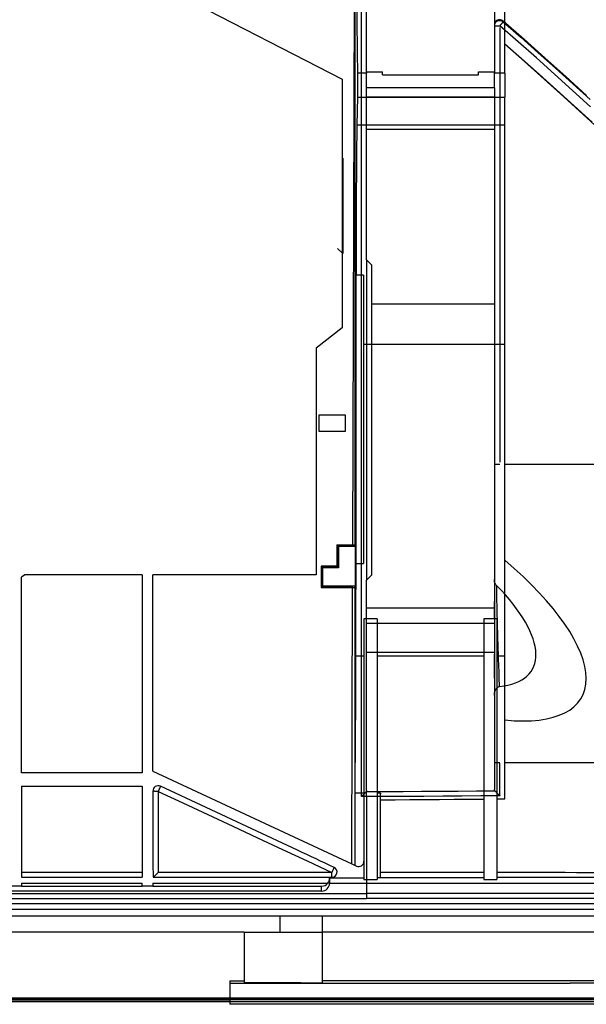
# Model space of a CAD drawing. Header units: millimetres. Extents: x -131 to 243, y -184 to 114.
# Tile 5 of 7: x 45 to 152, y -184 to 2. Entities that reach past the tile are written whole.
import ezdxf

# ---------------------------------------------------------------- set-up
doc = ezdxf.new("R2010")
doc.units = ezdxf.units.MM
doc.layers.add('MAIN-1', color=7, linetype='Continuous')
doc.layers.add('MAIN-2', color=7, linetype='Continuous')

msp = doc.modelspace()

# ---------------------------------------------------------------- linework, layer by layer
at = {"layer": 'MAIN-1'}
for p, q in [((23.55, 33.44), (105.61, -9.01)), ((109.2, -47.23), (109.2, 22.67)), ((134.73, 1.88), (134.68, 1.85)), ((134.78, 1.92), (134.73, 1.88)), ((134.83, 1.95), (134.78, 1.92)), ((134.89, 1.97), (134.83, 1.95)), ((135.96, 1.99), (139.91, -1.47)), ((135.96, 1.99), (135.96, 1.82)), ((134.31, 1.18), (134.3, 1.12)), ((134.3, 1.12), (134.3, 1.06)), ((134.3, 1.06), (134.3, 1.07)), ((134.3, 1.07), (134.3, 1.07)), ((134.3, 1.07), (134.31, 1.07)), ((134.32, 1.24), (134.31, 1.18)), ((134.31, 1.07), (134.32, 1.07)), ((134.33, 1.3), (134.32, 1.24)), ((134.32, 1.07), (134.33, 1.07)), ((134.34, 1.36), (134.33, 1.3)), ((134.33, 1.07), (134.34, 1.08)), ((134.36, 1.42), (134.34, 1.36)), ((134.34, 1.08), (134.36, 1.08)), ((134.39, 1.47), (134.36, 1.42)), ((134.36, 1.08), (134.38, 1.08)), ((134.38, 1.08), (134.4, 1.08)), ((134.41, 1.53), (134.39, 1.47)), ((134.4, 1.08), (134.42, 1.08)), ((134.44, 1.58), (134.41, 1.53)), ((134.42, 1.08), (134.45, 1.08)), ((134.48, 1.63), (134.44, 1.58)), ((134.45, 1.08), (134.48, 1.07)), ((134.51, 1.68), (134.48, 1.63)), ((134.48, 1.07), (134.51, 1.07)), ((134.55, 1.72), (134.51, 1.68)), ((134.51, 1.07), (134.54, 1.07)), ((134.54, 1.07), (134.58, 1.07)), ((134.59, 1.77), (134.55, 1.72)), ((134.58, 1.07), (134.62, 1.08)), ((134.63, 1.81), (134.59, 1.77)), ((134.62, 1.08), (134.66, 1.08)), ((134.68, 1.85), (134.63, 1.81)), ((134.66, 1.08), (134.7, 1.08)), ((134.7, 1.08), (134.75, 1.08)), ((134.75, 1.08), (134.79, 1.08)), ((134.79, 1.08), (134.84, 1.08)), ((134.84, 1.08), (134.89, 1.09)), ((134.89, 1.09), (134.94, 1.09)), ((134.94, 1.09), (134.99, 1.09)), ((134.99, 1.09), (135.04, 1.09)), ((135.04, 1.09), (135.09, 1.09)), ((135.09, 1.09), (135.14, 1.09)), ((135.14, 1.09), (135.19, 1.09)), ((135.19, 1.09), (135.25, 1.09)), ((135.25, 1.09), (135.3, 1.09)), ((135.3, 1.09), (135.3, 1.09)), ((135.3, 1.09), (135.31, 1.09)), ((135.31, 1.09), (135.31, 1.09)), ((135.31, 1.09), (135.32, 1.09)), ((135.32, 1.09), (135.32, 1.09)), ((135.32, 1.09), (135.33, 1.09)), ((135.37, 1.14), (135.33, 1.09)), ((138.79, -1.94), (135.33, 1.09)), ((135.42, 1.19), (135.37, 1.14)), ((135.46, 1.24), (135.42, 1.19)), ((135.51, 1.29), (135.46, 1.24)), ((135.55, 1.34), (135.51, 1.29)), ((135.59, 1.39), (135.55, 1.34)), ((135.63, 1.43), (135.59, 1.39)), ((135.67, 1.48), (135.63, 1.43)), ((135.7, 1.52), (135.67, 1.48)), ((135.74, 1.56), (135.7, 1.52)), ((135.77, 1.6), (135.74, 1.56)), ((135.8, 1.63), (135.77, 1.6)), ((135.83, 1.67), (135.8, 1.63)), ((135.86, 1.7), (135.83, 1.67)), ((135.88, 1.72), (135.86, 1.7)), ((135.9, 1.75), (135.88, 1.72)), ((135.92, 1.77), (135.9, 1.75)), ((135.93, 1.78), (135.92, 1.77)), ((135.94, 1.8), (135.93, 1.78)), ((135.95, 1.81), (135.94, 1.8)), ((135.96, 1.82), (135.95, 1.82)), ((135.95, 1.82), (135.95, 1.81)), ((135.96, 1.82), (139.27, -1.08)), ((139.27, -1.08), (142.56, -3.99)), ((139.91, -1.47), (143.85, -4.97)), ((142.23, -4.98), (138.79, -1.94)), ((145.66, -8.05), (142.23, -4.98)), ((142.56, -3.99), (145.84, -6.92)), ((143.85, -4.97), (147.78, -8.5)), ((145.84, -6.92), (149.11, -9.86)), ((105.61, -9.01), (105.61, -55.9)), ((110.2, -10.59), (110.2, -7.59)), ((134.3, -10.59), (134.3, -7.59)), ((149.07, -11.13), (145.66, -8.05)), ((147.78, -8.5), (151.7, -12.05)), ((110.2, -12.37), (110.2, -10.59)), ((134.3, -10.59), (110.2, -10.59)), ((134.3, -10.59), (134.3, -12.37)), ((152.47, -14.22), (149.07, -11.13)), ((149.11, -9.86), (152.36, -12.82)), ((110.2, -18.48), (110.2, -12.37)), ((134.3, -12.37), (110.2, -12.37)), ((134.3, -12.37), (134.3, -18.48)), ((110.2, -43.09), (110.2, -18.48)), ((134.3, -18.48), (110.2, -18.48)), ((134.3, -18.48), (134.3, -51.38)), ((110.2, -43.09), (110.2, -103.5)), ((110.2, -43.09), (111.21, -44.09)), ((111.21, -51.38), (111.21, -44.09)), ((109.2, -144.34), (109.2, -47.23)), ((111.21, -51.38), (134.3, -51.38)), ((111.21, -102.5), (111.21, -51.38)), ((134.3, -51.38), (134.3, -108.7)), ((105.61, -55.9), (100.68, -59.73)), ((100.68, -59.73), (100.68, -102.47)), ((104.67, -100.94), (104.67, -96.94)), ((104.67, -96.94), (107.58, -96.94)), ((101.67, -104.8), (101.67, -100.94)), ((101.67, -100.94), (104.67, -100.94)), ((45.67, -102.47), (45.05, -102.95)), ((45.05, -139.87), (45.05, -102.95)), ((67.85, -102.47), (45.67, -102.47)), ((67.85, -102.47), (67.85, -139.87)), ((100.68, -102.47), (69.85, -102.47)), ((69.85, -139.52), (69.85, -102.47)), ((111.21, -102.5), (110.2, -103.5)), ((110.2, -108.7), (110.2, -103.5)), ((134.3, -103.45), (134.3, -103.4)), ((134.3, -103.51), (134.3, -103.45)), ((134.31, -103.56), (134.3, -103.51)), ((134.32, -103.63), (134.31, -103.56)), ((134.33, -103.69), (134.32, -103.63)), ((134.34, -103.77), (134.33, -103.69)), ((134.36, -103.85), (134.34, -103.77)), ((134.39, -103.93), (134.36, -103.85)), ((134.42, -104.02), (134.39, -103.93)), ((134.46, -104.11), (134.42, -104.02)), ((107.56, -104.8), (101.67, -104.8)), ((134.5, -104.2), (134.46, -104.11)), ((134.55, -104.28), (134.5, -104.2)), ((134.6, -104.36), (134.55, -104.28)), ((134.65, -104.42), (134.6, -104.36)), ((134.71, -104.48), (134.65, -104.42)), ((134.71, -104.48), (134.71, -104.86)), ((134.71, -104.86), (134.71, -105.26)), ((134.71, -105.26), (134.72, -105.69)), ((134.72, -105.69), (134.72, -106.13)), ((134.72, -106.13), (134.73, -106.59)), ((134.73, -106.59), (134.74, -107.07)), ((134.74, -107.07), (134.74, -107.56)), ((134.74, -107.56), (134.75, -108.07)), ((110.2, -108.7), (134.3, -108.7)), ((110.2, -111.69), (110.2, -108.7)), ((134.3, -108.7), (134.3, -111.69)), ((134.75, -108.07), (134.76, -108.59)), ((134.76, -108.59), (134.77, -109.13)), ((134.77, -109.13), (134.78, -109.67)), ((134.78, -109.67), (134.79, -110.22)), ((134.79, -110.22), (134.81, -110.79)), ((134.81, -110.79), (134.82, -111.36)), ((134.82, -111.36), (134.84, -111.95)), ((110.2, -117.08), (110.2, -111.69)), ((134.3, -111.69), (110.2, -111.69)), ((134.3, -111.69), (134.3, -117.08)), ((134.84, -111.95), (134.85, -112.56)), ((134.85, -112.56), (134.87, -113.18)), ((134.87, -113.18), (134.89, -113.71)), ((134.89, -113.71), (134.9, -114.26)), ((134.9, -114.26), (134.92, -114.83)), ((134.92, -114.83), (134.94, -115.41)), ((134.94, -115.41), (134.96, -116.01)), ((134.96, -116.01), (134.98, -116.61)), ((134.98, -116.61), (135, -117.3)), ((110.2, -143.19), (110.2, -117.08)), ((110.2, -117.08), (134.3, -117.08)), ((134.3, -117.08), (134.3, -143.02)), ((134.3, -118.91), (134.3, -117.45)), ((135, -117.3), (135.03, -117.98)), ((135.03, -117.98), (135.05, -118.65)), ((135.05, -118.65), (135.07, -119.3)), ((134.3, -120.08), (134.3, -118.91)), ((134.3, -120.99), (134.3, -120.08)), ((135.07, -119.3), (135.1, -119.94)), ((135.1, -119.94), (135.12, -120.57)), ((135.12, -120.57), (135.14, -121.19)), ((134.3, -121.61), (134.3, -120.99)), ((134.3, -121.8), (134.3, -121.61)), ((134.3, -122), (134.3, -121.8)), ((135.14, -121.19), (135.16, -121.8)), ((135.16, -121.8), (135.18, -122.4)), ((135.18, -122.4), (135.21, -123)), ((134.41, -124.52), (134.44, -124.43)), ((134.44, -124.43), (134.47, -124.34)), ((134.47, -124.34), (134.5, -124.27)), ((134.5, -124.27), (134.53, -124.2)), ((134.53, -124.2), (134.56, -124.14)), ((134.56, -124.14), (134.6, -124.08)), ((134.6, -124.08), (134.64, -124.01)), ((134.64, -124.01), (134.69, -123.94)), ((134.69, -123.94), (134.75, -123.86)), ((134.75, -123.86), (134.82, -123.79)), ((134.82, -123.79), (134.9, -123.72)), ((134.9, -123.72), (134.99, -123.66)), ((134.99, -123.66), (135.08, -123.61)), ((135.08, -123.61), (135.17, -123.59)), ((135.17, -123.59), (135.24, -123.57)), ((135.21, -123), (135.24, -123.57)), ((134.3, -125.19), (134.31, -125.1)), ((134.3, -125.27), (134.3, -125.19)), ((134.31, -125.01), (134.32, -124.92)), ((134.31, -125.1), (134.31, -125.01)), ((134.32, -124.92), (134.34, -124.82)), ((134.34, -124.82), (134.36, -124.72)), ((134.36, -124.72), (134.38, -124.62)), ((134.38, -124.62), (134.41, -124.52)), ((134.32, -137.94), (134.3, -137.94)), ((134.3, -137.94), (134.3, -137.94)), ((134.34, -137.94), (134.32, -137.94)), ((134.36, -137.94), (134.34, -137.94)), ((134.39, -137.94), (134.36, -137.94)), ((134.43, -137.94), (134.39, -137.94)), ((134.48, -137.94), (134.43, -137.94)), ((134.54, -137.94), (134.48, -137.94)), ((134.59, -137.94), (134.54, -137.94)), ((134.66, -137.94), (134.59, -137.94)), ((134.73, -137.94), (134.66, -137.94)), ((134.8, -137.94), (134.73, -137.94)), ((134.88, -137.94), (134.8, -137.94)), ((134.96, -137.94), (134.88, -137.94)), ((135.04, -137.94), (134.96, -137.94)), ((135.13, -137.94), (135.04, -137.94)), ((135.22, -137.94), (135.13, -137.94)), ((135.3, -137.94), (135.22, -137.94)), ((135.31, -137.94), (135.3, -137.94)), ((135.3, -137.94), (135.3, -137.94)), ((135.32, -137.94), (135.31, -137.94)), ((135.31, -137.94), (135.31, -137.94)), ((135.33, -137.94), (135.32, -137.94)), ((135.32, -137.94), (135.32, -137.94)), ((67.85, -139.87), (45.05, -139.87)), ((69.85, -139.52), (107.39, -157.02)), ((45.05, -142.37), (67.85, -142.37)), ((45.05, -142.37), (45.05, -159.56)), ((67.85, -142.37), (67.85, -159.56)), ((97.13, -154.45), (71.27, -142.39)), ((134.3, -143.04), (134.3, -143.02)), ((69.85, -143.3), (69.85, -155.36)), ((109.2, -144.34), (109.26, -144.28)), ((110.2, -144.34), (109.2, -144.34)), ((109.26, -144.28), (109.32, -144.22)), ((109.32, -144.22), (109.38, -144.16)), ((109.38, -144.16), (109.44, -144.1)), ((109.44, -144.1), (109.5, -144.04)), ((109.5, -144.04), (109.55, -143.98)), ((109.55, -143.98), (109.61, -143.92)), ((109.61, -143.92), (109.67, -143.86)), ((109.67, -143.86), (109.72, -143.81)), ((109.72, -143.81), (109.78, -143.75)), ((109.78, -143.75), (109.83, -143.69)), ((109.83, -143.69), (109.88, -143.64)), ((109.88, -143.64), (109.93, -143.59)), ((109.93, -143.59), (109.98, -143.54)), ((109.98, -143.54), (110.02, -143.49)), ((110.02, -143.49), (110.06, -143.45)), ((110.06, -143.45), (110.09, -143.41)), ((110.09, -143.41), (110.13, -143.37)), ((110.15, -143.35), (110.13, -143.37)), ((110.14, -143.37), (110.13, -143.37)), ((110.15, -143.37), (110.14, -143.37)), ((110.16, -143.32), (110.15, -143.35)), ((110.16, -143.37), (110.15, -143.37)), ((110.18, -143.3), (110.16, -143.32)), ((110.17, -143.37), (110.16, -143.37)), ((110.18, -143.37), (110.17, -143.37)), ((110.19, -143.27), (110.18, -143.3)), ((110.19, -143.37), (110.18, -143.37)), ((110.2, -143.22), (110.19, -143.25)), ((110.19, -143.25), (110.19, -143.27)), ((110.2, -143.37), (110.19, -143.37)), ((110.2, -143.19), (110.2, -143.22)), ((110.2, -143.4), (110.2, -143.37)), ((110.2, -143.37), (113.66, -143.37)), ((110.2, -143.43), (110.2, -143.4)), ((110.2, -143.47), (110.2, -143.43)), ((110.2, -143.5), (110.2, -143.47)), ((110.2, -143.55), (110.2, -143.5)), ((110.2, -143.59), (110.2, -143.55)), ((110.2, -143.64), (110.2, -143.59)), ((110.2, -143.69), (110.2, -143.64)), ((110.2, -143.74), (110.2, -143.69)), ((110.2, -143.8), (110.2, -143.74)), ((110.2, -143.85), (110.2, -143.8)), ((110.2, -143.91), (110.2, -143.85)), ((110.2, -143.97), (110.2, -143.91)), ((110.2, -144.03), (110.2, -143.97)), ((110.2, -144.1), (110.2, -144.03)), ((110.2, -144.16), (110.2, -144.1)), ((110.2, -144.22), (110.2, -144.16)), ((110.2, -144.28), (110.2, -144.22)), ((110.2, -144.34), (110.2, -144.28)), ((113.79, -144.33), (110.2, -144.34)), ((110.2, -144.34), (110.2, -162.61)), ((113.66, -143.37), (117.11, -143.36)), ((117.38, -144.32), (113.79, -144.33)), ((117.11, -143.36), (120.57, -143.34)), ((120.97, -144.3), (117.38, -144.32)), ((120.57, -143.34), (124.02, -143.32)), ((124.56, -144.28), (120.97, -144.3)), ((124.02, -143.32), (127.48, -143.29)), ((128.15, -144.25), (124.56, -144.28)), ((127.48, -143.29), (130.93, -143.26)), ((131.74, -144.21), (128.15, -144.25)), ((130.93, -143.26), (134.39, -143.22)), ((135.33, -144.17), (131.74, -144.21)), ((134.3, -143.06), (134.3, -143.04)), ((134.31, -143.08), (134.3, -143.06)), ((134.31, -143.09), (134.31, -143.08)), ((134.32, -143.11), (134.31, -143.09)), ((134.33, -143.13), (134.32, -143.11)), ((134.34, -143.15), (134.33, -143.13)), ((134.35, -143.17), (134.34, -143.15)), ((134.36, -143.18), (134.35, -143.17)), ((134.37, -143.2), (134.36, -143.18)), ((134.39, -143.22), (134.37, -143.2)), ((134.39, -143.22), (134.41, -143.25)), ((134.41, -143.25), (134.44, -143.27)), ((134.44, -143.27), (134.47, -143.31)), ((134.47, -143.31), (134.5, -143.34)), ((134.5, -143.34), (134.54, -143.38)), ((134.54, -143.38), (134.58, -143.42)), ((134.58, -143.42), (134.63, -143.47)), ((134.63, -143.47), (134.67, -143.52)), ((134.67, -143.52), (134.72, -143.57)), ((134.72, -143.57), (134.78, -143.62)), ((134.78, -143.62), (134.83, -143.68)), ((134.83, -143.68), (134.89, -143.74)), ((134.89, -143.74), (134.95, -143.8)), ((134.95, -143.8), (135.02, -143.86)), ((135.02, -143.86), (135.08, -143.93)), ((135.08, -143.93), (135.15, -144)), ((135.15, -144), (135.23, -144.07)), ((135.23, -144.07), (135.3, -144.14)), ((135.3, -144.14), (135.3, -144.15)), ((135.3, -144.15), (135.31, -144.15)), ((135.31, -144.15), (135.31, -144.15)), ((135.31, -144.15), (135.32, -144.16)), ((135.32, -144.16), (135.32, -144.16)), ((135.32, -144.16), (135.32, -144.17)), ((45.05, -159.56), (67.85, -159.56)), ((69.9, -159.56), (103.65, -159.56)), ((-21.76, -162.61), (110.2, -162.61)), ((110.2, -162.61), (110.2, -163.53)), ((209.15, -164.57), (-96.96, -164.57)), ((-21.76, -163.53), (110.2, -163.53)), ((2.32, -165.57), (209.15, -165.57)), ((239.54, -182.36), (-127.34, -182.36)), ((225.1, -182.47), (-107.7, -182.47)), ((27.9, -182.96), (84.4, -182.96)), ((182.1, -182.61), (84.4, -182.61))]:
    msp.add_line(p, q, dxfattribs=at)
for centre, radius, start, end in [((70.85, -143.3), 1, 65, 180), ((103.65, -158.59), 0.971, 347.6253, 64.553), ((103.65, -158.59), 0.971, 270, 347.6253)]:
    msp.add_arc(centre, radius, start, end, dxfattribs=at)
for centre, major_axis, ratio, start_param, end_param in [((135.3, 1.26), (1, 0), 0.977978, 1.570796, 3.141597), ((135.3, 1.06), (1, 0), 0.999752, 0.855257, 1.998422), ((135.3, 1.23), (0, 1), 0.999752, -0.715474, -0.000003), ((135.34, -34.49), (0, 1667.43), 0.000008, 1.54965, 1.598823), ((135.3, -81.64), (-1, 0), 0.000002, 0, 1.570786), ((135.3, -81.64), (-1, 0), 0.000002, 1.570786, 1.596398), ((111.4, -103), (-30.07, 17.36), 0.374454, -2.915188, -2.2178), ((111.4, -103), (-30.07, 17.36), 0.374454, 2.670611, 3.367997), ((134.59, -34.43), (-0.05, 1667.2), 0.000444, -1.636725, -1.632977), ((70.93, -153.71), (0.12, 14.37), 0.074574, 1.686009, 1.990836), ((93.09, -153.76), (30.82, -14.23), 0.03157, 1.221259, 1.45396), ((109.09, -179.46), (-965.88, 0), 0.017452, -1.673693, -1.571948), ((109.09, -180.37), (964.89, 0), 0.017452, 1.4679, 1.569644)]:
    msp.add_ellipse(centre, major_axis=major_axis, ratio=ratio, start_param=start_param, end_param=end_param, dxfattribs=at)
at = {"layer": 'MAIN-2'}
for p, q in [((110.2, -7.59), (110.2, 81.77)), ((134.3, 81.77), (134.3, -7.59)), ((136.3, -7.88), (136.3, 82.56)), ((107.58, -97.1), (108.08, 57.4)), ((136.3, -2.29), (136.3, -2.29)), ((139.51, -5.12), (136.3, -2.29)), ((140.01, -5.67), (136.3, -2.4)), ((142.77, -8.02), (139.51, -5.12)), ((143.71, -8.97), (140.01, -5.67)), ((105.61, -9.01), (105.61, -9.01)), ((108.48, -7.88), (108.48, -12.4)), ((110.2, -7.88), (108.48, -7.88)), ((110.2, -7.59), (110.2, -7.88)), ((110.2, -7.59), (113.2, -7.59)), ((110.2, -7.59), (110.2, -7.59)), ((110.2, -7.59), (110.2, -7.59)), ((113.2, -8.19), (113.2, -7.59)), ((113.2, -7.59), (113.2, -7.59)), ((113.2, -8.19), (131.3, -8.19)), ((113.2, -8.19), (113.2, -8.19)), ((131.3, -8.19), (131.3, -7.59)), ((131.3, -7.59), (134.3, -7.59)), ((131.3, -7.59), (131.3, -7.59)), ((131.3, -8.19), (131.3, -8.19)), ((134.3, -7.59), (134.3, -7.88)), ((134.3, -7.59), (134.3, -7.59)), ((134.3, -7.59), (134.3, -7.59)), ((136.3, -7.88), (134.3, -7.88)), ((136.3, -7.88), (136.3, -12.4)), ((146.06, -10.98), (142.77, -8.02)), ((147.4, -12.3), (143.71, -8.97)), ((149.39, -14.01), (146.06, -10.98)), ((108.48, -12.4), (108.37, -17.57)), ((108.48, -12.4), (136.3, -12.4)), ((136.3, -17.57), (136.3, -12.4)), ((151.07, -15.65), (147.4, -12.3)), ((152.77, -17.11), (149.39, -14.01)), ((154.73, -19.01), (151.07, -15.65)), ((108.37, -17.57), (136.3, -17.57)), ((136.3, -59.06), (136.3, -17.57)), ((105.7, -23.9), (105.61, -23.9)), ((105.61, -23.9), (105.61, -23.9)), ((105.7, -23.9), (105.61, -23.98)), ((105.7, -23.9), (105.7, -41.9)), ((105.7, -23.9), (105.7, -23.9)), ((105.7, -41.9), (104.7, -40.9)), ((105.61, -41.9), (105.7, -41.9)), ((105.61, -41.9), (105.61, -41.9)), ((105.7, -41.9), (105.7, -41.9)), ((110.2, -43.09), (110.2, -43.09)), ((111.21, -44.09), (111.21, -44.09)), ((108.14, -45.95), (108.21, -45.95)), ((108.14, -45.95), (108.14, -100.35)), ((109.61, -45.95), (108.21, -45.95)), ((109.61, -45.95), (109.61, -45.95)), ((109.61, -45.95), (109.61, -59.06)), ((105.61, -55.9), (105.61, -55.9)), ((109.61, -59.06), (109.61, -100.35)), ((136.3, -59.06), (109.61, -59.06)), ((136.3, -117.78), (136.3, -59.06)), ((100.68, -59.73), (100.68, -59.73)), ((101.2, -72.37), (101.2, -72.37)), ((101.2, -72.37), (101.2, -75.37)), ((106.2, -72.37), (101.2, -72.37)), ((106.2, -72.37), (106.2, -72.37)), ((106.2, -75.37), (106.2, -72.37)), ((101.2, -75.37), (101.2, -75.37)), ((101.2, -75.37), (106.2, -75.37)), ((106.2, -75.37), (106.2, -75.37)), ((134.3, -81.64), (134.3, -81.64)), ((136.3, -81.64), (201.88, -81.64)), ((136.3, -81.64), (136.3, -81.64)), ((107.97, -96.87), (104.6, -96.87)), ((104.6, -96.87), (104.67, -96.94)), ((104.83, -97.1), (107.58, -97.1)), ((104.83, -101.1), (104.83, -97.1)), ((104.83, -97.1), (104.88, -97.15)), ((104.88, -97.15), (104.88, -101.15)), ((108.11, -97.15), (104.88, -97.15)), ((108.11, -97.15), (107.97, -96.87)), ((108.11, -104.59), (108.11, -97.15)), ((104.6, -100.87), (101.6, -100.87)), ((101.6, -100.87), (101.67, -100.94)), ((101.83, -101.1), (104.83, -101.1)), ((101.83, -104.64), (101.83, -101.1)), ((101.83, -101.1), (101.88, -101.15)), ((101.88, -101.15), (101.88, -104.59)), ((104.88, -101.15), (101.88, -101.15)), ((104.6, -100.87), (104.67, -100.94)), ((104.83, -101.1), (104.88, -101.15)), ((108.14, -100.35), (108.2, -100.35)), ((108.2, -100.35), (109.61, -100.35)), ((109.61, -100.35), (109.61, -100.35)), ((45.05, -102.95), (45.05, -102.95)), ((45.67, -102.47), (45.67, -102.47)), ((67.85, -102.47), (67.85, -102.47)), ((69.85, -102.47), (69.85, -102.47)), ((100.68, -102.47), (100.68, -102.47)), ((110.2, -103.5), (110.2, -103.5)), ((111.21, -102.5), (111.21, -102.5)), ((101.6, -104.87), (101.67, -104.8)), ((101.6, -104.87), (107.97, -104.87)), ((101.83, -104.64), (101.88, -104.59)), ((107.56, -104.64), (101.83, -104.64)), ((101.88, -104.59), (108.11, -104.59)), ((107.39, -157.02), (107.56, -104.64)), ((108.11, -104.59), (107.97, -104.87)), ((134.3, -107.59), (134.3, -107.53)), ((134.3, -107.65), (134.3, -107.59)), ((134.3, -107.91), (134.3, -107.65)), ((110.2, -108.7), (110.2, -108.7)), ((134.3, -108.31), (134.3, -107.91)), ((134.3, -109.3), (134.3, -108.31)), ((134.3, -108.7), (134.3, -108.7)), ((134.3, -110.73), (134.3, -109.3)), ((109.7, -110.81), (109.7, -159.95)), ((112.2, -110.81), (109.7, -110.81)), ((112.2, -110.81), (112.2, -159.95)), ((134.8, -110.81), (132.3, -110.81)), ((132.3, -110.81), (132.3, -159.95)), ((134.8, -110.81), (134.8, -159.95)), ((110.2, -111.69), (110.2, -111.69)), ((134.3, -111.69), (134.3, -111.69)), ((108.17, -117.78), (109.7, -117.78)), ((112.2, -117.78), (132.3, -117.78)), ((134.8, -117.78), (136.3, -117.78)), ((136.3, -144.73), (136.3, -117.78)), ((134.3, -137.94), (134.3, -137.94)), ((136.3, -137.94), (136.3, -137.94)), ((174, -137.94), (136.3, -137.94)), ((45.05, -139.87), (45.05, -139.87)), ((67.85, -139.87), (67.85, -139.87)), ((69.85, -139.52), (69.85, -139.52)), ((45.05, -142.37), (45.05, -142.37)), ((67.85, -142.37), (67.85, -142.37)), ((71.02, -143), (71, -143.04)), ((71.03, -142.96), (71.02, -143)), ((71.05, -142.92), (71.03, -142.96)), ((71.07, -142.88), (71.05, -142.92)), ((71.09, -142.83), (71.07, -142.88)), ((71.12, -142.78), (71.09, -142.83)), ((71.14, -142.73), (71.12, -142.78)), ((71.16, -142.67), (71.14, -142.73)), ((71.19, -142.62), (71.16, -142.67)), ((71.21, -142.57), (71.19, -142.62)), ((71.23, -142.52), (71.21, -142.57)), ((71.25, -142.47), (71.23, -142.52)), ((71.26, -142.43), (71.25, -142.47)), ((71.27, -142.4), (71.26, -142.43)), ((71.27, -142.39), (71.27, -142.4)), ((71.27, -142.39), (71.27, -142.39)), ((69.86, -143.3), (69.85, -143.3)), ((69.85, -143.3), (69.85, -143.3)), ((69.85, -143.3), (69.85, -143.3)), ((69.86, -143.31), (69.86, -143.3)), ((69.87, -143.31), (69.86, -143.31)), ((69.88, -143.31), (69.87, -143.31)), ((69.89, -143.31), (69.88, -143.31)), ((69.9, -143.32), (69.89, -143.31)), ((69.91, -143.32), (69.9, -143.32)), ((69.92, -143.32), (69.91, -143.32)), ((69.94, -143.32), (69.92, -143.32)), ((69.95, -143.33), (69.94, -143.32)), ((69.97, -143.33), (69.95, -143.33)), ((69.98, -143.33), (69.97, -143.33)), ((70, -143.33), (69.98, -143.33)), ((70.02, -143.33), (70, -143.33)), ((70.04, -143.33), (70.02, -143.33)), ((70.06, -143.34), (70.04, -143.33)), ((70.07, -143.34), (70.06, -143.34)), ((70.09, -143.34), (70.07, -143.34)), ((70.11, -143.34), (70.09, -143.34)), ((70.13, -143.34), (70.11, -143.34)), ((70.15, -143.34), (70.13, -143.34)), ((70.17, -143.34), (70.15, -143.34)), ((70.19, -143.35), (70.17, -143.34)), ((70.21, -143.35), (70.19, -143.35)), ((70.23, -143.35), (70.21, -143.35)), ((70.25, -143.35), (70.23, -143.35)), ((70.27, -143.35), (70.25, -143.35)), ((70.29, -143.35), (70.27, -143.35)), ((70.31, -143.35), (70.29, -143.35)), ((70.33, -143.35), (70.31, -143.35)), ((70.35, -143.35), (70.33, -143.35)), ((70.37, -143.35), (70.35, -143.35)), ((70.39, -143.35), (70.37, -143.35)), ((70.41, -143.35), (70.39, -143.35)), ((70.43, -143.36), (70.41, -143.35)), ((70.45, -143.36), (70.43, -143.36)), ((70.47, -143.36), (70.45, -143.36)), ((70.49, -143.36), (70.47, -143.36)), ((70.51, -143.36), (70.49, -143.36)), ((70.53, -143.35), (70.51, -143.36)), ((70.55, -143.35), (70.53, -143.35)), ((70.57, -143.35), (70.55, -143.35)), ((70.59, -143.35), (70.57, -143.35)), ((70.61, -143.35), (70.59, -143.35)), ((70.62, -143.35), (70.61, -143.35)), ((70.64, -143.35), (70.62, -143.35)), ((70.66, -143.36), (70.64, -143.35)), ((70.68, -143.36), (70.66, -143.36)), ((70.7, -143.37), (70.68, -143.36)), ((70.71, -143.37), (70.7, -143.37)), ((70.73, -143.37), (70.71, -143.37)), ((70.74, -143.38), (70.73, -143.37)), ((70.76, -143.38), (70.74, -143.38)), ((70.78, -143.39), (70.76, -143.38)), ((70.8, -143.39), (70.78, -143.39)), ((70.82, -143.39), (70.8, -143.39)), ((70.84, -143.38), (70.82, -143.39)), ((70.85, -143.36), (70.84, -143.38)), ((70.86, -143.33), (70.85, -143.33)), ((70.85, -143.33), (70.85, -143.34)), ((70.85, -143.34), (70.85, -143.35)), ((70.85, -143.35), (70.85, -158.67)), ((70.89, -143.28), (70.86, -143.3)), ((70.86, -143.3), (70.86, -143.3)), ((70.86, -143.3), (70.86, -143.3)), ((70.86, -143.3), (70.86, -143.3)), ((70.86, -143.3), (70.86, -143.3)), ((70.86, -143.3), (70.86, -143.3)), ((70.86, -143.3), (70.86, -143.3)), ((70.86, -143.3), (70.86, -143.3)), ((70.86, -143.3), (70.86, -143.3)), ((70.86, -143.3), (70.86, -143.31)), ((70.86, -143.31), (70.86, -143.32)), ((70.86, -143.31), (70.86, -143.31)), ((70.86, -143.31), (70.86, -143.31)), ((70.86, -143.31), (70.86, -143.31)), ((70.86, -143.31), (70.86, -143.31)), ((70.86, -143.31), (70.86, -143.31)), ((70.86, -143.31), (70.86, -143.31)), ((70.86, -143.31), (70.86, -143.31)), ((70.86, -143.31), (70.86, -143.31)), ((70.86, -143.31), (70.86, -143.31)), ((70.86, -143.31), (70.86, -143.31)), ((70.86, -143.32), (70.86, -143.32)), ((70.86, -143.32), (70.86, -143.33)), ((70.86, -143.35), (75.54, -145.54)), ((70.91, -143.24), (70.89, -143.28)), ((70.93, -143.19), (70.91, -143.24)), ((70.95, -143.15), (70.93, -143.19)), ((70.96, -143.11), (70.95, -143.15)), ((70.98, -143.08), (70.96, -143.11)), ((71, -143.04), (70.98, -143.08)), ((108.01, -143.7), (108.01, -143.7)), ((108.01, -157.31), (108.01, -143.7)), ((109.7, -143.7), (108.01, -143.7)), ((109.7, -143.7), (109.7, -143.7)), ((112.2, -143.7), (112.2, -143.7)), ((112.8, -143.7), (112.2, -143.7)), ((112.8, -143.7), (112.8, -143.79)), ((112.8, -143.7), (112.8, -143.7)), ((112.8, -159.59), (112.8, -143.79)), ((121.16, -144.9), (123.94, -144.88)), ((123.94, -144.88), (126.73, -144.85)), ((126.73, -144.85), (129.51, -144.82)), ((129.51, -144.82), (132.3, -144.79)), ((134.8, -144.75), (135.01, -144.75)), ((135.01, -144.75), (135.23, -144.75)), ((135.23, -144.75), (135.44, -144.74)), ((135.44, -144.74), (135.66, -144.74)), ((135.66, -144.74), (135.87, -144.74)), ((135.87, -144.74), (136.09, -144.73)), ((136.09, -144.73), (136.3, -144.73)), ((75.54, -145.54), (80.23, -147.74)), ((112.8, -144.93), (115.59, -144.93)), ((115.59, -144.93), (118.37, -144.91)), ((118.37, -144.91), (121.16, -144.9)), ((80.23, -147.74), (84.92, -149.93)), ((84.92, -149.93), (89.6, -152.11)), ((89.6, -152.11), (94.29, -154.3)), ((94.29, -154.3), (98.97, -156.48)), ((98.97, -156.48), (103.65, -158.67)), ((107.39, -157.02), (108.28, -157.44)), ((107.39, -157.02), (107.39, -157.02)), ((108.28, -157.44), (108.28, -157.44)), ((109.7, -156.53), (109.7, -156.53)), ((67.85, -158.67), (45.05, -158.67)), ((69.92, -159.55), (69.9, -159.56)), ((69.95, -159.53), (69.92, -159.55)), ((69.98, -159.5), (69.95, -159.53)), ((70.01, -159.47), (69.98, -159.5)), ((70.04, -159.44), (70.01, -159.47)), ((70.08, -159.41), (70.04, -159.44)), ((70.11, -159.38), (70.08, -159.41)), ((70.15, -159.34), (70.11, -159.38)), ((70.2, -159.3), (70.15, -159.34)), ((70.24, -159.26), (70.2, -159.3)), ((70.28, -159.22), (70.24, -159.26)), ((70.33, -159.18), (70.28, -159.22)), ((70.37, -159.14), (70.33, -159.18)), ((70.42, -159.09), (70.37, -159.14)), ((70.46, -159.05), (70.42, -159.09)), ((70.51, -159), (70.46, -159.05)), ((70.56, -158.96), (70.51, -159)), ((70.61, -158.91), (70.56, -158.96)), ((70.65, -158.86), (70.61, -158.91)), ((70.7, -158.81), (70.65, -158.86)), ((70.75, -158.77), (70.7, -158.81)), ((70.8, -158.72), (70.75, -158.77)), ((70.85, -158.67), (70.8, -158.72)), ((103.65, -158.67), (70.85, -158.67)), ((109.7, -159.75), (103.2, -159.75)), ((103.2, -159.75), (103.2, -160.66)), ((103.65, -159.56), (103.65, -158.67)), ((112.8, -159.66), (112.2, -159.66)), ((112.2, -159.66), (112.2, -159.66)), ((112.8, -159.59), (112.8, -159.66)), ((112.8, -159.59), (115.53, -159.59)), ((112.8, -159.66), (112.8, -159.66)), ((115.53, -159.59), (118.28, -159.59)), ((118.28, -159.59), (121.04, -159.59)), ((121.04, -159.59), (123.83, -159.6)), ((123.83, -159.6), (126.63, -159.6)), ((126.63, -159.6), (129.46, -159.6)), ((129.46, -159.6), (132.3, -159.6)), ((45.05, -161.25), (43.05, -161.25)), ((45.05, -160.66), (67.85, -160.66)), ((45.05, -160.66), (45.05, -161.25)), ((45.05, -160.66), (45.05, -160.66)), ((45.05, -161.23), (67.85, -161.23)), ((67.85, -161.25), (67.85, -160.66)), ((67.85, -160.66), (67.85, -160.66)), ((69.85, -161.25), (67.85, -161.25)), ((69.85, -160.66), (102.89, -160.66)), ((69.85, -160.66), (69.85, -161.25)), ((69.85, -160.66), (69.85, -160.66)), ((69.85, -161.23), (101.7, -161.23)), ((101.7, -162.16), (101.7, -161.23)), ((103.2, -160.66), (204.24, -160.66)), ((109.7, -159.95), (112.2, -159.95)), ((132.3, -159.95), (134.8, -159.95)), ((101.7, -162.16), (29.7, -162.16)), ((93.8, -166.92), (18.1, -166.92)), ((101.8, -166.92), (93.8, -166.92)), ((93.8, -166.92), (93.8, -166.92)), ((93.8, -166.92), (93.8, -169.92)), ((222.04, -166.92), (101.8, -166.92)), ((101.8, -166.92), (101.8, -166.92)), ((101.8, -166.92), (101.8, -169.92)), ((87.1, -169.92), (25.1, -169.92)), ((87.1, -169.92), (87.1, -169.92)), ((87.1, -169.92), (87.1, -169.92)), ((87.1, -169.92), (101.8, -169.92)), ((87.1, -169.92), (87.1, -179.4)), ((93.8, -169.92), (93.8, -169.92)), ((101.8, -169.92), (101.8, -169.92)), ((101.8, -169.92), (101.8, -179.45)), ((101.8, -169.92), (101.8, -169.92)), ((222.04, -169.92), (101.8, -169.92)), ((84.4, -179.11), (87.1, -179.11)), ((84.4, -179.11), (84.4, -179.52)), ((84.4, -179.52), (148.6, -179.52)), ((84.4, -179.52), (84.4, -183.52)), ((87.1, -179.4), (87.1, -179.4)), ((87.1, -179.4), (97.8, -179.4)), ((97.8, -179.4), (97.8, -179.45)), ((97.8, -179.4), (97.8, -179.4)), ((97.8, -179.45), (101.8, -179.45)), ((182.1, -179.11), (101.8, -179.11)), ((182.1, -179.52), (148.6, -179.52)), ((225.1, -182.97), (-107.7, -182.97)), ((27.9, -182.61), (84.4, -182.61)), ((84.4, -182.96), (182.1, -182.96)), ((84.4, -183.52), (84.4, -183.52)), ((182.1, -183.52), (84.4, -183.52))]:
    msp.add_line(p, q, dxfattribs=at)
msp.add_arc((108.7, -156.53), 1, 245, 0, dxfattribs=at)
for centre, major_axis, ratio, start_param, end_param in [((108.64, 36.6), (0, 47.8), 0.008726, 0.278714, 2.766748), ((122.46, -34.52), (0, -1662.42), 0.008727, -1.60428, -1.564159), ((108.51, -48.49), (0, -35.15), 0.008727, -2.646529, -1.64341), ((122.46, -34.52), (0, -1662.42), 0.008727, -1.564159, -1.533282), ((133.59, -34.52), (0, -1662.42), 0.017455, -1.533285, -1.530875), ((111.4, -103), (-39.32, 22.7), 0.374454, -2.928678, -2.025522), ((130.59, -34.52), (0, -1662.42), 0.017455, -1.530875, -1.528469), ((106.35, -67.82), (0, -214.38), 0.00873, 1.335585, 1.418491), ((122.46, -34.52), (0, -1662.42), 0.008727, -1.528465, -1.496864), ((107.81, -107.89), (0, -42.42), 0.008727, 0.566088, 1.33558), ((111.4, -103), (-39.32, 22.7), 0.374454, 2.451351, 3.354507), ((103.65, -158.59), (-0.423, -0.906), 0.031633, 1.586959, 2.899837), ((101.7, -159.75), (0, -1.5), 0.999848, 0.918083, 1.570796), ((103.65, -158.59), (-0.423, -0.906), 0.031633, 1.503061, 1.570766), ((103.65, -158.59), (-0.423, -0.906), 0.031633, 1.570766, 1.586959), ((109.1, -175.37), (-961.62, 0), 0.017372, -1.594928, -1.574648), ((109.08, -175.48), (-962.3, 0), 0.017468, -1.668923, -1.597527), ((109.08, -176.39), (-961.31, 0), 0.017468, -1.66892, -1.597555), ((101.7, -159.73), (0, -1.5), 0.999848, 0, 0.901872), ((101.7, -160.66), (0, -1.5), 0.999848, 0, 1.570796)]:
    msp.add_ellipse(centre, major_axis=major_axis, ratio=ratio, start_param=start_param, end_param=end_param, dxfattribs=at)

doc.saveas('drawing.dxf')
